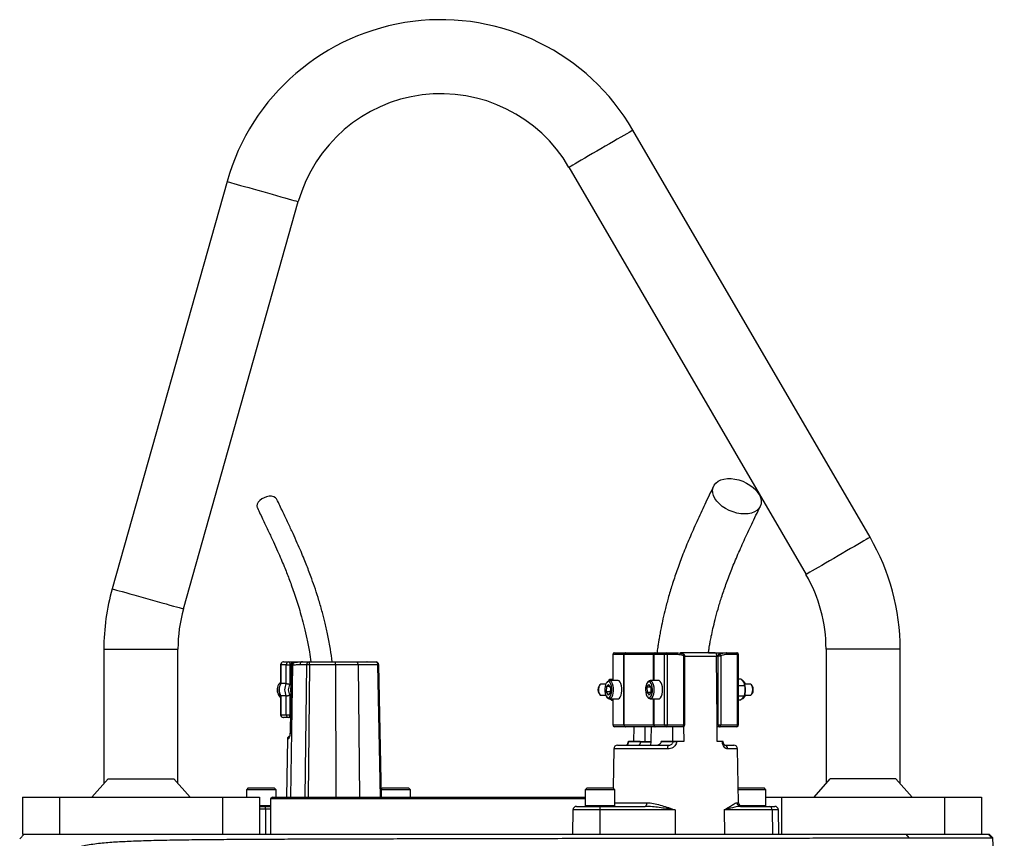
# Model space of a CAD drawing. Header units: millimetres. Extents: x 2625 to 14390, y 2229 to 15574.
# Tile 16 of 16: x 10123 to 12781, y 13362 to 15574. Entities that reach past the tile are written whole.
import ezdxf

# ---------------------------------------------------------------- set-up
doc = ezdxf.new("R2010")
doc.units = ezdxf.units.MM
doc.header["$LTSCALE"] = 5

msp = doc.modelspace()

# ---------------------------------------------------------------- linework, layer by layer
at = {"color": 7, "linetype": 'Continuous', "lineweight": 25}
for p, q in [((12418.4, 14175.3), (11778.4, 15275.3)), ((11605.6, 15174.7), (12245.6, 14074.7)), ((10682.3, 15136.3), (10372.3, 14036.3)), ((10564.8, 13982), (10874.8, 15082)), ((10349.8, 13873.5), (10349.8, 13510.3)), ((10549.8, 13510.3), (10549.8, 13873.5)), ((11723.7, 13858.5), (11723.7, 13788.5)), ((11753.4, 13858.5), (11724.2, 13858.5)), ((11728.7, 13863.5), (11757.9, 13863.5)), ((11753.8, 13858.5), (11753.4, 13858.5)), ((11753.4, 13668.5), (11753.4, 13858.5)), ((11833.5, 13858.5), (11753.8, 13858.5)), ((11753.8, 13858.5), (11753.8, 13668.5)), ((11757.9, 13863.5), (11758.8, 13863.5)), ((11758.8, 13863.5), (11837.2, 13863.5)), ((11834.4, 13858.5), (11833.5, 13858.5)), ((11863.6, 13858.5), (11834.4, 13858.5)), ((11837.2, 13863.5), (11838.9, 13863.5)), ((11838.9, 13863.5), (11868.2, 13863.5)), ((11870.3, 13858.5), (11863.6, 13858.5)), ((11863.6, 13668.5), (11863.6, 13858.5)), ((11868.2, 13863.5), (11895.6, 13863.5)), ((11870.3, 13858.5), (11870.3, 13668.5)), ((11897.7, 13858.5), (11870.3, 13858.5)), ((12000.1, 13863.5), (11909.1, 13863.5)), ((11915.6, 13668.5), (11915.6, 13855)), ((11918.5, 13668.5), (11918.5, 13855)), ((11982.6, 13863.5), (12031.1, 13863.5)), ((12008.6, 13855), (12004.3, 13852.7)), ((12004.3, 13852.7), (12004.3, 13853.7)), ((12008.6, 13668.5), (12008.6, 13855)), ((12008.6, 13855), (12015.3, 13855)), ((12011.2, 13859.6), (12011, 13859.5)), ((12015.3, 13855), (12015.3, 13668.5)), ((12031.1, 13863.5), (12058.5, 13863.5)), ((12060.6, 13858.5), (12033.2, 13858.5)), ((12060.6, 13668.5), (12060.6, 13858.5)), ((12063.5, 13668.5), (12063.5, 13858.5)), ((12299.8, 13873.5), (12299.8, 13510.3)), ((12499.8, 13510.3), (12499.8, 13873.5)), ((10826.9, 13831), (10826.9, 13779.9)), ((10827.6, 13831), (10827.6, 13780.1)), ((10842.4, 13831), (10827.6, 13831)), ((10834.4, 13838.5), (10849.2, 13838.5)), ((10842.4, 13780.1), (10842.4, 13831)), ((10842.4, 13831), (10852.3, 13831)), ((10849.2, 13838.5), (10885.7, 13838.5)), ((10852.3, 13831), (10852.3, 13777.7)), ((10855.5, 13832.4), (10852.6, 13646.2)), ((10859.1, 13829.9), (10855.9, 13829.9)), ((10865.9, 13837.2), (10862.7, 13837.2)), ((10897.4, 13831.2), (10878.9, 13831.2)), ((10885.7, 13838.5), (10904.2, 13838.5)), ((10904.2, 13838.5), (10974.1, 13838.5)), ((10975.3, 13831.2), (10905.4, 13831.2)), ((10974.1, 13838.5), (11031.2, 13838.5)), ((11036.1, 13831.2), (10975.3, 13831.2)), ((11031.2, 13838.5), (11084.6, 13838.5)), ((11089.5, 13831.2), (11036.1, 13831.2)), ((11060.5, 13838.6), (11060.1, 13838.5)), ((11099.7, 13473.5), (11092.1, 13831.2)), ((10842.4, 13780.1), (10827.6, 13780.1)), ((11688.9, 13776.8), (11686.8, 13774.1)), ((11705, 13778.5), (11691.9, 13778.5)), ((11706.8, 13772), (11706.2, 13757.6)), ((11706.8, 13772), (11712.4, 13777.9)), ((11715.8, 13772), (11706.8, 13772)), ((11709.6, 13785.7), (11707.4, 13783)), ((11717.3, 13769.4), (11712.4, 13777.9)), ((11713.3, 13788), (11716, 13791.9)), ((11737.8, 13788.5), (11714.5, 13788.5)), ((11716, 13791.9), (11723.7, 13791.9)), ((11816.2, 13770.3), (11821.4, 13778)), ((11819.4, 13785.7), (11817.3, 13783)), ((11826.8, 13771.2), (11821.4, 13778)), ((11847.7, 13788.5), (11824.4, 13788.5)), ((11826.8, 13771.2), (11827, 13756.8)), ((12070.5, 13792.1), (12063.5, 13792.1)), ((12080.2, 13774.4), (12063.5, 13774.4)), ((12070.5, 13792.1), (12077.4, 13783.3)), ((12079.7, 13783), (12077.6, 13785.7)), ((12079.4, 13778.3), (12079.2, 13779)), ((12095.3, 13778.5), (12079.3, 13778.5)), ((12100.4, 13774.1), (12098.2, 13776.8)), ((10826.9, 13747.2), (10826.9, 13696)), ((10842.4, 13747), (10827.6, 13747)), ((10827.6, 13747), (10827.6, 13696)), ((10842.4, 13696), (10842.4, 13747)), ((10852.3, 13749.4), (10852.3, 13696)), ((11686.8, 13753), (11688.9, 13750.3)), ((11691.9, 13748.5), (11705, 13748.5)), ((11706.2, 13757.6), (11711.1, 13749.2)), ((11716.8, 13757.6), (11706.2, 13757.6)), ((11716.7, 13755.1), (11711.1, 13749.2)), ((11717.3, 13769.4), (11716.7, 13755.1)), ((11816.2, 13770.3), (11816.5, 13755.8)), ((11826.8, 13770.3), (11816.2, 13770.3)), ((11816.5, 13755.8), (11821.9, 13749.1)), ((11826.4, 13755.8), (11816.5, 13755.8)), ((11827, 13756.8), (11821.9, 13749.1)), ((12078.5, 13745.8), (12063.5, 13745.8)), ((12078.8, 13746.8), (12079.4, 13748.8)), ((12079.3, 13748.5), (12095.3, 13748.5)), ((12098.2, 13750.3), (12100.4, 13753)), ((11707.4, 13744.1), (11709.6, 13741.4)), ((11714.5, 13738.5), (11737.8, 13738.5)), ((11720.6, 13735.2), (11714.8, 13738.5)), ((11720.6, 13735.2), (11723.7, 13735.2)), ((11723.7, 13738.5), (11723.7, 13668.5)), ((11817.3, 13744.1), (11819.4, 13741.4)), ((11824.4, 13738.5), (11847.7, 13738.5)), ((12067.2, 13734.9), (12063.5, 13734.9)), ((12067.2, 13734.9), (12074.9, 13740.4)), ((12077.6, 13741.4), (12079.7, 13744.1)), ((10827.6, 13696), (10842.4, 13696)), ((10842.4, 13696), (10852.3, 13696)), ((10849.2, 13688.5), (10834.4, 13688.5)), ((10853.2, 13688.5), (10849.2, 13688.5)), ((11724.2, 13668.5), (11753.4, 13668.5)), ((11753.4, 13668.5), (11753.8, 13668.5)), ((11753.8, 13668.5), (11833.5, 13668.5)), ((11833.5, 13668.5), (11834.4, 13668.5)), ((11834.4, 13668.5), (11863.6, 13668.5)), ((11863.6, 13668.5), (11870.3, 13668.5)), ((11870.3, 13668.5), (11915.6, 13668.5)), ((12006.1, 13623.5), (12005.8, 13668.5)), ((12005.8, 13668.5), (12008.6, 13668.5)), ((12008.6, 13668.5), (12015.3, 13668.5)), ((12015.3, 13668.5), (12060.6, 13668.5)), ((11757.9, 13663.5), (11728.7, 13663.5)), ((11758.8, 13663.5), (11757.9, 13663.5)), ((11837.2, 13663.5), (11758.8, 13663.5)), ((11781.1, 13623.5), (11781.4, 13663.5)), ((11838.9, 13663.5), (11837.2, 13663.5)), ((11868.2, 13663.5), (11838.9, 13663.5)), ((11913.5, 13663.5), (11868.2, 13663.5)), ((11915.2, 13663.9), (11915.5, 13623.5)), ((12013.2, 13663.5), (12005.8, 13663.5)), ((12058.5, 13663.5), (12013.2, 13663.5)), ((10845.6, 13631.2), (10842.8, 13473.5)), ((11736.6, 13613.5), (11873.3, 13613.5)), ((11750.8, 13614.2), (11750.8, 13613.5)), ((11754.9, 13614.2), (11754.9, 13613.5)), ((11764, 13614.2), (11764, 13613.5)), ((11765, 13623.5), (11765, 13623.4)), ((11765.9, 13623.5), (11765.9, 13623.4)), ((11797.9, 13623.5), (11765.9, 13623.5)), ((11765.9, 13623.4), (11797.9, 13623.4)), ((11775.5, 13614.2), (11775.5, 13613.5)), ((11797.9, 13623.5), (11797.9, 13623.4)), ((11797.9, 13623.5), (11811.6, 13623.5)), ((11825.6, 13621.7), (11797.9, 13621.7)), ((11854.8, 13623.4), (11854.8, 13623.5)), ((11886.8, 13623.5), (11854.8, 13623.5)), ((11854.8, 13623.4), (11886.8, 13623.4)), ((11886.8, 13623.4), (11886.8, 13623.5)), ((11896, 13623.5), (11896, 13623.4)), ((11915.5, 13623.5), (11896, 13623.5)), ((12019.7, 13623.5), (12006.1, 13623.5)), ((12019.7, 13623.4), (12019.7, 13623.5)), ((12021.2, 13623.5), (12019.7, 13623.5)), ((12022.2, 13623.4), (12022.2, 13623.5)), ((12025.9, 13613.5), (12050.6, 13613.5)), ((12030.6, 13613.5), (12030.6, 13614.2)), ((11726.6, 13603.7), (11724.7, 13498.5)), ((12063.2, 13458.4), (12060.6, 13603.7)), ((10361.1, 13523), (10317.2, 13473.5)), ((10361.1, 13523), (10538.5, 13523)), ((10582.4, 13473.5), (10538.5, 13523)), ((12267.2, 13473.5), (12311.1, 13523)), ((12488.5, 13523), (12311.1, 13523)), ((12488.5, 13523), (12532.4, 13473.5)), ((10739.8, 13498.5), (10734.8, 13493.5)), ((10734.8, 13493.5), (10734.8, 13473.5)), ((10814.8, 13493.5), (10734.8, 13493.5)), ((10739.8, 13498.5), (10809.8, 13498.5)), ((10814.8, 13493.5), (10809.8, 13498.5)), ((10814.8, 13473.5), (10814.8, 13493.5)), ((11102.4, 13498.5), (11099.3, 13495.4)), ((11177.4, 13493.5), (11099.3, 13493.5)), ((11102.4, 13498.5), (11172.4, 13498.5)), ((11177.4, 13493.5), (11172.4, 13498.5)), ((11177.4, 13473.5), (11177.4, 13493.5)), ((11654.7, 13498.5), (11649.7, 13493.5)), ((11649.7, 13493.5), (11649.7, 13450.5)), ((11653.4, 13493.5), (11649.7, 13493.5)), ((11729.7, 13493.5), (11653.4, 13493.5)), ((11654.7, 13498.5), (11657.9, 13498.5)), ((11657.9, 13498.5), (11724.7, 13498.5)), ((11729.7, 13493.5), (11724.7, 13498.5)), ((11729.7, 13450.5), (11729.7, 13493.5)), ((12062.5, 13498.5), (12062.5, 13498.5)), ((12062.5, 13498.5), (12065.8, 13498.5)), ((12137.5, 13493.5), (12062.5, 13493.5)), ((12065.8, 13498.5), (12132.5, 13498.5)), ((12137.5, 13493.5), (12132.5, 13498.5)), ((12137.5, 13450.5), (12137.5, 13493.5)), ((10129.8, 13473.5), (10129.8, 13373.5)), ((10129.8, 13473.5), (10229.8, 13473.5)), ((10229.8, 13473.5), (10229.8, 13373.5)), ((10229.8, 13473.5), (10669.8, 13473.5)), ((10669.8, 13473.5), (10669.8, 13373.5)), ((10669.8, 13473.5), (10769.8, 13473.5)), ((10769.8, 13473.5), (10769.8, 13373.5)), ((10804.8, 13473.5), (10799.8, 13468.5)), ((10799.8, 13468.5), (10799.8, 13373.5)), ((11649.7, 13468.5), (10799.8, 13468.5)), ((10804.8, 13473.5), (11649.7, 13473.5)), ((12137.5, 13473.5), (12179.8, 13473.5)), ((12179.8, 13473.5), (12179.8, 13373.5)), ((12179.8, 13473.5), (12619.8, 13473.5)), ((12619.8, 13473.5), (12619.8, 13373.5)), ((12619.8, 13473.5), (12719.8, 13473.5)), ((12719.8, 13473.5), (12719.8, 13373.5)), ((10769.8, 13448.5), (10785.2, 13448.5)), ((10785.2, 13448.5), (10799.8, 13448.5)), ((10786.4, 13441.2), (10786.6, 13373.5)), ((11616.2, 13438.7), (11615, 13373.5)), ((11626.2, 13448.5), (11689.3, 13448.5)), ((11892.5, 13438.7), (11689.2, 13438.7)), ((11689.2, 13438.7), (11689.2, 13373.5)), ((11689.3, 13448.5), (11810.9, 13448.5)), ((11892.5, 13438.7), (11892.5, 13373.5)), ((12024.5, 13438.7), (12025.3, 13373.5)), ((12154.1, 13438.7), (12024.5, 13438.7)), ((12068.9, 13448.5), (12146.4, 13448.5)), ((12146.4, 13448.5), (12161, 13448.5)), ((12154.1, 13438.7), (12155, 13373.5)), ((12172.2, 13373.5), (12171, 13438.7)), ((10122.5, 13361.2), (10134.9, 13373.5)), ((10129.8, 13373.5), (10144.5, 13373.5)), ((10144.5, 13373.5), (12516.1, 13373.5)), ((12524.4, 13363.3), (12516.1, 13373.5)), ((12516.1, 13373.5), (12737.1, 13373.5)), ((12747.3, 13363.4), (12737.1, 13373.5)), ((12737.1, 13373.5), (12739.8, 13373.5)), ((12750.3, 13363.1), (12739.8, 13373.5)), ((12747.3, 13363.4), (12750.3, 13363.1)), ((12781, 12673.5), (12750.3, 13363.1))]:
    msp.add_line(p, q, dxfattribs=at)
at = {"color": 8, "linetype": 'Continuous', "lineweight": 25}
for p, q in [((10349.8, 13873.5), (10449.8, 13873.5)), ((10449.8, 13873.5), (10549.8, 13873.5)), ((11724.2, 13858.5), (11723.7, 13858.5)), ((11724.2, 13858.5), (11724.2, 13788.5)), ((11833.5, 13788.5), (11833.5, 13858.5)), ((11834.4, 13858.5), (11834.4, 13788.5)), ((11915.6, 13855), (11918.5, 13855)), ((12004.3, 13853.7), (11918.5, 13853.7)), ((12063.5, 13858.5), (12060.6, 13858.5)), ((12399.8, 13873.5), (12299.8, 13873.5)), ((12499.8, 13873.5), (12399.8, 13873.5)), ((10826.9, 13831), (10827.6, 13831)), ((10855.5, 13831), (10852.3, 13831)), ((10859.1, 13829.9), (10853.4, 13473.5)), ((10893.7, 13473.5), (10897.4, 13831.2)), ((10905.4, 13831.2), (10901.7, 13473.5)), ((10975.3, 13831.2), (10976.2, 13473.5)), ((11036.1, 13831.2), (11040.2, 13473.5)), ((11097.1, 13473.5), (11089.5, 13831.2)), ((11724.2, 13738.5), (11724.2, 13668.5)), ((11833.5, 13668.5), (11833.5, 13738.5)), ((11834.4, 13738.5), (11834.4, 13668.5)), ((10826.9, 13696), (10827.6, 13696)), ((10852.3, 13696), (10853.3, 13696)), ((11723.7, 13668.5), (11724.2, 13668.5)), ((11915.6, 13668.5), (11918.5, 13668.5)), ((12060.6, 13668.5), (12063.5, 13668.5)), ((10848.2, 13631.2), (10845.6, 13631.2)), ((11797.9, 13623.4), (11826.2, 13623.4)), ((11872, 13603.7), (11726.6, 13603.7)), ((12060.6, 13603.7), (12034.3, 13603.7)), ((11729.7, 13458.4), (11815.5, 13458.4)), ((12059.1, 13458.4), (12063.2, 13458.4)), ((10769.8, 13450.5), (10799.8, 13450.5)), ((10786.4, 13441.2), (10769.8, 13441.2)), ((10799.8, 13441.2), (10786.4, 13441.2)), ((11689.2, 13438.7), (11616.2, 13438.7)), ((11649.7, 13450.5), (11653.4, 13450.5)), ((11653.4, 13450.5), (11729.7, 13450.5)), ((12067.2, 13450.5), (12137.5, 13450.5)), ((12171, 13438.7), (12154.1, 13438.7))]:
    msp.add_line(p, q, dxfattribs=at)
at = {"color": 8, "linetype": 'Continuous', "lineweight": 25, "flags": 128}
for points in [[(11778.4, 15275.3), (11778, 15275), (11776.1, 15273.9), (11772.7, 15271.9), (11767.8, 15269.1), (11761.6, 15265.5), (11754.1, 15261.1), (11745.6, 15256.1), (11736.1, 15250.6), (11725.8, 15244.6), (11714.8, 15238.3), (11703.5, 15231.7), (11692, 15225)], [(11692, 15225), (11680.5, 15218.3), (11669.2, 15211.7), (11658.3, 15205.4), (11648, 15199.4), (11638.4, 15193.8), (11629.9, 15188.8), (11622.4, 15184.5), (11616.2, 15180.9), (11611.4, 15178.1), (11607.9, 15176.1), (11606, 15174.9), (11605.6, 15174.7)], [(10682.3, 15136.3), (10682.8, 15136.2), (10685, 15135.5), (10688.8, 15134.5), (10694.2, 15132.9), (10701.1, 15131), (10709.4, 15128.7), (10718.9, 15126), (10729.5, 15123), (10741, 15119.8), (10753.2, 15116.3), (10765.8, 15112.8), (10778.6, 15109.2)], [(10778.6, 15109.2), (10791.4, 15105.5), (10804, 15102), (10816.2, 15098.6), (10827.6, 15095.3), (10838.2, 15092.4), (10847.8, 15089.7), (10856.1, 15087.3), (10863, 15085.4), (10868.4, 15083.8), (10872.2, 15082.8), (10874.4, 15082.2), (10874.8, 15082)], [(12418.4, 14175.3), (12418, 14175), (12416.1, 14173.9), (12412.7, 14171.9), (12407.8, 14169.1), (12401.6, 14165.5), (12394.1, 14161.1), (12385.6, 14156.1), (12376.1, 14150.6), (12365.8, 14144.6), (12354.8, 14138.3), (12343.5, 14131.7), (12332, 14125)], [(12332, 14125), (12320.5, 14118.3), (12309.2, 14111.7), (12298.3, 14105.3), (12288, 14099.4), (12278.4, 14093.8), (12269.9, 14088.8), (12262.4, 14084.5), (12256.2, 14080.9), (12251.4, 14078.1), (12247.9, 14076.1), (12246, 14074.9), (12245.6, 14074.7)], [(10372.3, 14036.3), (10372.8, 14036.2), (10375, 14035.5), (10378.8, 14034.5), (10384.2, 14032.9), (10391.1, 14031), (10399.4, 14028.7), (10408.9, 14026), (10419.5, 14023), (10431, 14019.8), (10443.2, 14016.3), (10455.8, 14012.8), (10468.6, 14009.2)], [(10468.6, 14009.2), (10481.4, 14005.5), (10494, 14002), (10506.2, 13998.6), (10517.6, 13995.3), (10528.2, 13992.4), (10537.8, 13989.7), (10546.1, 13987.3), (10553, 13985.4), (10558.4, 13983.8), (10562.2, 13982.8), (10564.4, 13982.2), (10564.8, 13982)], [(11915.6, 13855), (11915.9, 13856.1), (11916.1, 13857), (11916.1, 13857.9), (11916, 13858.6), (11915.8, 13859.2), (11915.5, 13859.6), (11915.4, 13859.7)], [(10852.6, 13646.2), (10852.7, 13646.2), (10853, 13646.2)], [(12022.2, 13623.4), (12022.2, 13623.4), (12022.1, 13623.4), (12021.8, 13623.4), (12021.3, 13623.4), (12020.6, 13623.4), (12019.7, 13623.4)]]:
    msp.add_lwpolyline(points, dxfattribs=at)
at = {"color": 7, "linetype": 'Continuous', "lineweight": 25, "flags": 128}
for points in [[(12079.9, 14238.3), (12069.7, 14238.9), (12059.1, 14240.7), (12048.6, 14243.7), (12038.3, 14247.8), (12028.6, 14253), (12019.6, 14258.9), (12011.7, 14265.6), (12005, 14272.8), (11999.7, 14280.3), (11996, 14288), (11993.8, 14295.7), (11993.4, 14303.1), (11994.7, 14310), (11997.6, 14316.4), (12002.1, 14321.9), (12008.1, 14326.5), (12015.4, 14330.1), (12023.9, 14332.6), (12033.3, 14333.8), (12043.3, 14333.8), (12053.7, 14332.6), (12064.3, 14330.1), (12074.7, 14326.5), (12084.8, 14321.9), (12094.1, 14316.4), (12102.6, 14310), (12109.9, 14303.1), (12115.9, 14295.7), (12120.5, 14288), (12123.4, 14280.3), (12124.7, 14272.8), (12124.3, 14265.6), (12122.2, 14258.9), (12118.5, 14253), (12113.2, 14247.8), (12106.5, 14243.7), (12098.6, 14240.7), (12089.6, 14238.9), (12079.9, 14238.3)], [(10816.9, 14277.6), (10816.3, 14278.9), (10813, 14282.3), (10808.3, 14284.7), (10802.5, 14286), (10796, 14286), (10789.1, 14284.7), (10782.4, 14282.3), (10776.1, 14278.9), (10770.8, 14274.6), (10766.7, 14269.9), (10764.1, 14264.8), (10763.1, 14259.9), (10763.9, 14255.4), (10764.3, 14254.6)], [(11868.2, 13863.5), (11868.6, 13863.4), (11869, 13863.2), (11869.3, 13862.7), (11869.7, 13862.1), (11869.9, 13861.3), (11870.1, 13860.4), (11870.2, 13859.5), (11870.3, 13858.5)], [(11895.6, 13863.5), (11896, 13863.4), (11896.4, 13863.2), (11896.7, 13862.7), (11897.1, 13862.1), (11897.3, 13861.3), (11897.5, 13860.4), (11897.6, 13859.5), (11897.7, 13858.5)], [(11915.4, 13859.7), (11915.1, 13859.7), (11914.6, 13859.6)], [(12005.8, 13668.5), (12005.7, 13681.6), (12004.3, 13852.7)], [(12011.2, 13859.6), (12011.7, 13859.7), (12012.2, 13859.6), (12012.7, 13859.2), (12013.3, 13858.6), (12013.9, 13857.9), (12014.4, 13857), (12014.9, 13856.1), (12015.3, 13855)], [(12033.2, 13858.5), (12033.1, 13859.5), (12033, 13860.4), (12032.8, 13861.3), (12032.6, 13862.1), (12032.2, 13862.7), (12031.9, 13863.2), (12031.5, 13863.4), (12031.1, 13863.5)], [(12060.6, 13858.5), (12060.6, 13859.5), (12060.4, 13860.4), (12060.2, 13861.3), (12060, 13862.1), (12059.7, 13862.7), (12059.3, 13863.2), (12058.9, 13863.4), (12058.5, 13863.5)], [(10849.2, 13838.5), (10849.8, 13838.4), (10850.4, 13838), (10850.9, 13837.3), (10851.4, 13836.3), (10851.8, 13835.2), (10852.1, 13833.9), (10852.3, 13832.5), (10852.3, 13831)], [(10855.9, 13829.9), (10855.7, 13814.9), (10854.8, 13754.9), (10853, 13646.2)], [(11036.1, 13831.2), (11036, 13832.6), (11035.7, 13834), (11035.2, 13835.3), (11034.6, 13836.4), (11033.9, 13837.3), (11033, 13838), (11032.1, 13838.4), (11031.2, 13838.5)], [(11089.5, 13831.2), (11089.4, 13832.6), (11089.1, 13834), (11088.6, 13835.3), (11088, 13836.4), (11087.3, 13837.3), (11086.4, 13838), (11085.5, 13838.4), (11084.6, 13838.5)], [(11691.9, 13778.5), (11691.4, 13778.5), (11689.3, 13777.2), (11687.5, 13774.3), (11686.2, 13770.1), (11685.6, 13765.1), (11685.7, 13759.9), (11686.6, 13755.1), (11688.2, 13751.4), (11690.2, 13749.1), (11691.9, 13748.5)], [(11721, 13761.3), (11720.9, 13767.5), (11720.1, 13773.5), (11718.5, 13778.6), (11716.5, 13782.5), (11714, 13784.9), (11711.4, 13785.5), (11708.8, 13784.4), (11706.4, 13781.5), (11704.5, 13777.3), (11703.2, 13771.9), (11702.5, 13765.8), (11702.6, 13759.5), (11703.5, 13753.6), (11705, 13748.5), (11707.1, 13744.6), (11709.5, 13742.2), (11712.1, 13741.6), (11714.7, 13742.7), (11717.1, 13745.5), (11719, 13749.8), (11720.4, 13755.2), (11721, 13761.3)], [(11709.6, 13785.7), (11712, 13787.8), (11714.8, 13788.5), (11717.7, 13787.4), (11720.3, 13784.4), (11722.4, 13780), (11724, 13774.3), (11724.9, 13767.8), (11725, 13761)], [(11748.3, 13761), (11748.2, 13767.8), (11747.4, 13774.3), (11745.8, 13780), (11743.6, 13784.4), (11741, 13787.4), (11738.2, 13788.5), (11737.8, 13788.5)], [(11830.9, 13764.4), (11830.5, 13770.6), (11829.3, 13776.2), (11827.5, 13780.7), (11825.2, 13783.9), (11822.6, 13785.4), (11820, 13785.2), (11817.5, 13783.2), (11815.3, 13779.6), (11813.6, 13774.7), (11812.6, 13768.9), (11812.4, 13762.7), (11812.8, 13756.5), (11814, 13750.9), (11815.8, 13746.4), (11818.1, 13743.2), (11820.7, 13741.7), (11823.3, 13741.9), (11825.8, 13743.9), (11828, 13747.5), (11829.7, 13752.4), (11830.7, 13758.2), (11830.9, 13764.4)], [(11819.4, 13785.7), (11820.4, 13786.7), (11823.2, 13788.4), (11826.1, 13788.2), (11828.9, 13786.2), (11831.3, 13782.5), (11833.2, 13777.4), (11834.4, 13771.2), (11834.9, 13764.5)], [(11858.3, 13764.5), (11857.8, 13771.2), (11856.5, 13777.4), (11854.6, 13782.5), (11852.2, 13786.2), (11849.4, 13788.2), (11847.7, 13788.5)], [(12101.6, 13764.1), (12101.2, 13769.2), (12100, 13773.6), (12098.2, 13776.8), (12096.1, 13778.4), (12095.3, 13778.5)], [(11725, 13761), (11724.3, 13754.4), (11722.9, 13748.4), (11720.9, 13743.6), (11718.4, 13740.3), (11715.6, 13738.7), (11712.7, 13738.9), (11710, 13741), (11709.6, 13741.4)], [(11737.8, 13738.5), (11738.9, 13738.7), (11741.7, 13740.3), (11744.2, 13743.6), (11746.2, 13748.4), (11747.7, 13754.4), (11748.3, 13761)], [(11834.9, 13764.5), (11834.6, 13757.7), (11833.6, 13751.4), (11831.9, 13746), (11829.6, 13741.8), (11826.9, 13739.3), (11824.1, 13738.5), (11821.2, 13739.7), (11819.4, 13741.4)], [(11847.7, 13738.5), (11850.3, 13739.3), (11852.9, 13741.8), (11855.2, 13746), (11856.9, 13751.4), (11858, 13757.7), (11858.3, 13764.5)], [(12095.3, 13748.5), (12096.6, 13748.9), (12098.7, 13750.9), (12100.3, 13754.4), (12101.3, 13759), (12101.6, 13764.1)], [(12077.6, 13741.4), (12075.3, 13739.3), (12072.7, 13738.5)], [(10849.2, 13688.5), (10849.8, 13688.7), (10850.4, 13689.1), (10850.9, 13689.8), (10851.4, 13690.7), (10851.8, 13691.9), (10852.1, 13693.2), (10852.3, 13694.6), (10852.3, 13696)], [(11870.3, 13668.5), (11870.2, 13667.6), (11870.1, 13666.6), (11869.9, 13665.8), (11869.7, 13665), (11869.3, 13664.4), (11869, 13663.9), (11868.6, 13663.6), (11868.2, 13663.5)], [(11913.5, 13663.5), (11913.9, 13663.6), (11914.3, 13663.9), (11914.6, 13664.4), (11915, 13665), (11915.2, 13665.8), (11915.4, 13666.6), (11915.5, 13667.6), (11915.6, 13668.5)], [(12013.2, 13663.5), (12013.6, 13663.6), (12014, 13663.9), (12014.3, 13664.4), (12014.7, 13665), (12014.9, 13665.8), (12015.1, 13666.6), (12015.2, 13667.6), (12015.3, 13668.5)], [(12058.5, 13663.5), (12058.9, 13663.6), (12059.3, 13663.9), (12059.7, 13664.4), (12060, 13665), (12060.2, 13665.8), (12060.4, 13666.6), (12060.6, 13667.6), (12060.6, 13668.5)], [(11811.6, 13623.5), (11811.4, 13647.4), (11811.2, 13663.5)], [(11885.3, 13663.5), (11885.2, 13647.4), (11885, 13623.5)], [(11815.5, 13458.4), (11815.4, 13456.4), (11815.1, 13454.6), (11814.7, 13452.9), (11814.1, 13451.4), (11813.4, 13450.2), (11812.6, 13449.3), (11811.8, 13448.7), (11810.9, 13448.5)]]:
    msp.add_lwpolyline(points, dxfattribs=at)
at = {"color": 7, "linetype": 'Continuous', "lineweight": 25}
for centre, radius, start, end in [((11259.8, 14973.5), 600, 30.1916, 164.2612), ((11259.8, 14973.5), 400, 30.1916, 164.2612), ((11899.8, 13873.5), 600, 0, 30.1916), ((11899.8, 13873.5), 400, 0, 30.1916), ((10949.8, 13873.5), 600, 164.2612, 180), ((10949.8, 13873.5), 400, 164.2612, 180), ((11728.7, 13858.5), 5, 90, 180), ((11728.9, 13858.8), 4.78, 92.9572, 182.673), ((11758.2, 13858.8), 4.78, 92.9572, 182.6732), ((11758.8, 13858.6), 4.98, 90.2325, 180.2239), ((11838, 13859.1), 4.49, 100.0877, 187.3779), ((11839.2, 13858.8), 4.78, 92.9572, 182.6728), ((11868.4, 13858.8), 4.78, 92.9572, 182.6732), ((11913.5, 13855), 5, 0, 67.9451), ((12013.2, 13855), 5, 112.0549, 115.6655), ((12058.5, 13858.5), 5, 0, 90), ((10834.4, 13831), 7.5, 90, 180), ((10834.7, 13831.4), 7.18, 92.955, 182.6728), ((10849.5, 13831.4), 7.18, 92.955, 182.6728), ((10886.1, 13831.4), 7.16, 92.8916, 181.743), ((10904.6, 13831.4), 7.16, 92.8918, 181.7428), ((10901.4, 13601.5), 229.7, 89.0052, 90.9948), ((10892.8, 13832.9), 12.7, 351.9585, 26.2052), ((10962.7, 13832.9), 12.7, 351.9575, 26.2056), ((11084.6, 13831), 7.5, 1.2249, 90), ((10844, 13763.5), 26.5, 130.2039, 201.1225), ((10855.6, 13763.5), 32.5, 149.3569, 210.6431), ((10870.3, 13763.5), 32.5, 149.3569, 210.6431), ((10872, 13763.5), 24.3, 144.3499, 215.6501), ((11703.8, 13763.5), 20, 148.2236, 211.7764), ((12072, 13781.7), 6.91, 35.269, 84.0392), ((12072.9, 13776.5), 9.49, 12.3726, 71.465), ((12028.9, 13763.7), 52.6, 356.1049, 16.071), ((12086, 13764.8), 17.1, 357.1793, 32.6664), ((10842.2, 13762.3), 24.5, 200.0379, 231.0924), ((10876.8, 13763.5), 23.4, 166.1828, 193.215), ((12072.4, 13751), 10.1, 290.3688, 345.6383), ((12033.1, 13762.5), 48.3, 343.4804, 357.1718), ((12084.9, 13762.6), 18.3, 328.2343, 4.3734), ((10834.4, 13696), 7.5, 180, 270), ((10834.7, 13695.7), 7.18, 177.3272, 267.045), ((10849.5, 13695.7), 7.18, 177.3272, 267.045), ((11728.7, 13668.5), 5, 180, 270), ((11728.9, 13668.3), 4.78, 177.327, 267.0428), ((11758.2, 13668.3), 4.78, 177.3268, 267.0428), ((11758.8, 13668.5), 4.98, 179.7761, 269.7675), ((11838, 13668), 4.49, 172.6221, 259.9123), ((11839.2, 13668.3), 4.78, 177.3272, 267.0428), ((11868.4, 13668.3), 4.78, 177.3268, 267.0428), ((11913.5, 13668.5), 5, 270, 0), ((12013.4, 13668.3), 4.78, 177.3272, 267.0428), ((12058.5, 13668.5), 5, 270, 0), ((10853.1, 13631), 7.5, 103.3667, 179), ((11736.6, 13603.5), 10, 90, 179), ((11891.9, 13606.1), 20, 158.1856, 186.8407), ((11891.4, 13316.4), 307, 89.1411, 90.8589), ((12025.1, 13604.3), 9.28, 356.4171, 84.809), ((12050.6, 13603.5), 10, 1, 90), ((12069, 13458.4), 9.88, 180.2956, 269.3121), ((12073.2, 13458.5), 10, 181, 270), ((10773.9, 13442.9), 12.7, 351.9572, 26.208), ((11626.2, 13438.5), 10, 90, 179), ((11651.7, 13450.5), 2, 180, 270), ((12067.7, 13441.1), 378.5, 178.8804, 180.3678), ((11727.7, 13450.5), 2, 270, 360), ((12135.5, 13450.5), 2, 270, 360), ((12145.1, 13439.6), 9.03, 354.381, 81.7943), ((12161, 13438.5), 10, 1, 90)]:
    msp.add_arc(centre, radius, start, end, dxfattribs=at)
at = {"color": 8, "linetype": 'Continuous', "lineweight": 25}
for centre, radius, start, end in [((12013.1, 13855.6), 4.46, 117.4793, 187.1228), ((10866.3, 13830), 7.21, 93.253, 181.3754), ((11091.7, 13749.4), 81.8, 89.7566, 91.5658), ((10855.7, 13631.1), 7.57, 131.2152, 179.1775), ((11766.4, 13651.9), 28.5, 267.1618, 269.043)]:
    msp.add_arc(centre, radius, start, end, dxfattribs=at)
at = {"color": 7, "linetype": 'Continuous', "lineweight": 25}
for points, knots in [([(11996.1, 14313.6), (11988.2, 14297.1), (11972.8, 14265.2), (11951, 14218.4), (11931.3, 14173.7), (11913.8, 14131.1), (11898.6, 14090.6), (11885.7, 14052.4), (11875, 14016.9), (11866.5, 13984.8), (11859.7, 13956.6), (11854.9, 13933.9), (11851.6, 13916.5), (11849.4, 13904), (11847.5, 13892.9), (11845.6, 13880.6), (11844.2, 13870.6), (11843.4, 13864.4), (11843.3, 13863.5)], [0, 0, 0, 0, 0.1275765, 0.2462288, 0.3562447, 0.4576578, 0.5502479, 0.6339024, 0.7085468, 0.7738269, 0.8294048, 0.875163, 0.9046903, 0.927937, 0.945193, 0.9661218, 0.9955001, 1, 1, 1, 1]), ([(10966.6, 13838.6), (10965.1, 13850), (10961.7, 13874.4), (10955, 13909.3), (10947.6, 13942.4), (10939.5, 13974), (10930.7, 14004.6), (10921, 14034.9), (10912.2, 14060.2), (10904.4, 14081.2), (10897.6, 14098.8), (10890.2, 14117.2), (10881.7, 14137.7), (10871.6, 14160.7), (10860.1, 14186.4), (10847.1, 14214.5), (10832.5, 14245.2), (10822.3, 14266.5), (10816.9, 14277.6)], [0, 0, 0, 0, 0.063376, 0.135314, 0.200813, 0.259779, 0.329188, 0.395114, 0.458934, 0.50068, 0.541524, 0.583839, 0.634009, 0.692332, 0.757504, 0.830492, 0.911313, 1, 1, 1, 1]), ([(10764.3, 14254.6), (10769.6, 14243.6), (10779.8, 14222.5), (10794.2, 14192.1), (10807, 14164.4), (10818.3, 14139.3), (10828, 14117), (10836.2, 14097.6), (10843.2, 14080.2), (10849.6, 14063.6), (10856.2, 14046), (10863, 14026.8), (10870, 14005.8), (10877, 13983.6), (10883.9, 13959.3), (10891, 13931.9), (10898.1, 13900.5), (10904.3, 13869.1), (10907.3, 13847.6), (10908.6, 13838.5)], [0, 0, 0, 0, 0.091964, 0.175683, 0.25113, 0.318316, 0.37727, 0.427179, 0.469406, 0.509883, 0.551218, 0.599233, 0.648373, 0.698666, 0.751277, 0.810157, 0.875585, 0.947552, 1, 1, 1, 1]), ([(11982.1, 13863.5), (11982.6, 13867.1), (11983.6, 13873.6), (11985.3, 13883.7), (11987.3, 13894.8), (11990.3, 13910.2), (11994.6, 13930.1), (12000.6, 13954.8), (12008.3, 13983.1), (12017.9, 14014.7), (12029.7, 14049.1), (12043.7, 14086.2), (12060.1, 14125.7), (12078.8, 14167.7), (12099.7, 14212.3), (12114.4, 14242.7), (12122, 14258.6)], [0, 0, 0, 0, 0.021947, 0.039292, 0.061997, 0.091491, 0.135883, 0.190174, 0.254489, 0.328961, 0.413776, 0.509231, 0.615563, 0.73284, 0.861054, 1, 1, 1, 1]), ([(11895.6, 13863.5), (11898.6, 13863.4), (11905.1, 13863.1), (11911.3, 13860.9), (11914.6, 13859.6)], [0, 0, 0, 0, 0.458117, 1, 1, 1, 1]), ([(11915.6, 13855), (11915.3, 13855.1), (11909.6, 13857.4), (11903.5, 13858), (11897.7, 13858.5)], [0, 0, 0, 0, 0.044, 1, 1, 1, 1]), ([(11909.1, 13863.5), (11908.6, 13863.5), (11907.5, 13863.5), (11906.5, 13862.7), (11905.9, 13862.3)], [0, 0, 0, 0, 0.479095, 1, 1, 1, 1]), ([(11912.5, 13860.3), (11912.5, 13860.3), (11912.2, 13861.3), (11911.3, 13862.5), (11910.1, 13863.5), (11909.4, 13863.5), (11909.1, 13863.5)], [0, 0, 0, 0, 0.026269, 0.405932, 0.804354, 1, 1, 1, 1]), ([(11999.8, 13863.5), (12000.1, 13863.5), (12000.9, 13863.4), (12002.3, 13862.2), (12003.4, 13859.8), (12004.2, 13856.8), (12004.3, 13854.7), (12004.3, 13853.7)], [0, 0, 0, 0, 0.1410673, 0.3741335, 0.6010908, 0.8168551, 1, 1, 1, 1]), ([(12004.2, 13855.6), (12006, 13856.7), (12008.3, 13858.2), (12010.7, 13859.4), (12011.2, 13859.6)], [0, 0, 0, 0, 0.783229, 1, 1, 1, 1]), ([(12011.2, 13859.6), (12011.5, 13859.8), (12014.8, 13861.1), (12021.3, 13863), (12027.8, 13863.4), (12031.1, 13863.5)], [0, 0, 0, 0, 0.043859, 0.514835, 1, 1, 1, 1]), ([(12033.2, 13858.5), (12030.2, 13858.4), (12024.1, 13858.1), (12018.2, 13856.1), (12015.3, 13855)], [0, 0, 0, 0, 0.492258, 1, 1, 1, 1]), ([(10856.4, 13835.2), (10856.1, 13834.8), (10855.4, 13833.6), (10855.4, 13831.7), (10855.8, 13830.3), (10855.9, 13829.9), (10855.9, 13829.9)], [0, 0, 0, 0, 0.266494, 0.785894, 0.995141, 1, 1, 1, 1]), ([(10863.5, 13837.1), (10863, 13837.2), (10861.5, 13837.3), (10859, 13836.9), (10857.3, 13835.8), (10856.4, 13835.2)], [0, 0, 0, 0, 0.193184, 0.595363, 1, 1, 1, 1]), ([(10878.9, 13831.2), (10875.6, 13830.9), (10869, 13830.4), (10862.4, 13830), (10859.1, 13829.9)], [0, 0, 0, 0, 0.500035, 1, 1, 1, 1]), ([(10885.4, 13838.5), (10884.9, 13838.5), (10881.9, 13838.6), (10876.1, 13837.9), (10870.2, 13837.2), (10866.7, 13837.3), (10865.9, 13837.3)], [0, 0, 0, 0, 0.06994, 0.391707, 0.861946, 1, 1, 1, 1]), ([(10826.9, 13779.9), (10826.7, 13779.6), (10825.3, 13777.4), (10823.5, 13772.7), (10822.2, 13765.9), (10822.4, 13759), (10824, 13752.5), (10826, 13748.8), (10826.9, 13747.1)], [0, 0, 0, 0, 0.0354, 0.232951, 0.431526, 0.63111, 0.831398, 1, 1, 1, 1]), ([(10826.9, 13779.9), (10826.9, 13780), (10826.9, 13780.1), (10827.2, 13780.1), (10827.6, 13780.1)], [0, 0, 0, 0, 0.125218, 1, 1, 1, 1]), ([(10842.4, 13780.1), (10842.8, 13780.1), (10843.6, 13780), (10845.6, 13779.7), (10848, 13779.1), (10850.3, 13778.4), (10851.7, 13777.9), (10852.3, 13777.7), (10852.3, 13777.7)], [0, 0, 0, 0, 0.20226, 0.404409, 0.60996, 0.823838, 0.995948, 1, 1, 1, 1]), ([(12077.4, 13783.3), (12077.5, 13783.1), (12079.1, 13780.1), (12079.6, 13777.2), (12080.2, 13774.4)], [0, 0, 0, 0, 0.070202, 1, 1, 1, 1]), ([(12080.2, 13774.4), (12080.8, 13770.9), (12081.6, 13766.2), (12081.4, 13761.3), (12081.3, 13760.1)], [0, 0, 0, 0, 0.755653, 1, 1, 1, 1]), ([(10826.9, 13747.1), (10826.9, 13747.1), (10826.9, 13747), (10827.2, 13747), (10827.6, 13747)], [0, 0, 0, 0, 0.1263801, 1, 1, 1, 1]), ([(10842.4, 13747), (10842.8, 13747), (10843.6, 13747), (10845.6, 13747.4), (10848, 13748), (10850.3, 13748.6), (10851.7, 13749.2), (10852.3, 13749.4), (10852.3, 13749.4)], [0, 0, 0, 0, 0.20226, 0.404409, 0.60996, 0.823838, 0.995948, 1, 1, 1, 1]), ([(12074.9, 13740.4), (12075, 13740.5), (12076.9, 13742.4), (12077.7, 13744.2), (12078.5, 13745.8)], [0, 0, 0, 0, 0.070196, 1, 1, 1, 1]), ([(12081.3, 13760.1), (12080.9, 13756.4), (12080.3, 13751.6), (12078.8, 13746.9), (12078.5, 13745.8)], [0, 0, 0, 0, 0.773119, 1, 1, 1, 1]), ([(10848.2, 13631.2), (10848.4, 13631.2), (10849.1, 13631.4), (10850.4, 13633.2), (10851.7, 13636.6), (10852.8, 13641.1), (10853, 13644.5), (10853, 13646.2)], [0, 0, 0, 0, 0.156436, 0.373178, 0.586062, 0.794618, 1, 1, 1, 1]), ([(10852.6, 13646.2), (10852.6, 13646.1), (10852.6, 13644.9), (10852.3, 13642.3), (10851.7, 13639.1), (10851.1, 13637.2), (10850.7, 13636.4), (10850.7, 13636.4), (10850.7, 13636.4)], [0, 0, 0, 0, 0.000669, 0.269112, 0.541195, 0.764673, 0.932214, 1, 1, 1, 1]), ([(11827.8, 13663.5), (11827.5, 13658.8), (11826.8, 13642.2), (11826.3, 13625.5), (11825.9, 13613.5)], [0, 0, 0, 0, 0.28188, 1, 1, 1, 1]), ([(11764.9, 13623.4), (11765, 13623.1), (11765, 13621.7), (11764.5, 13619.2), (11763.4, 13616.4), (11762.1, 13614.4), (11761, 13613.5), (11761, 13613.5), (11761, 13613.5)], [0, 0, 0, 0, 0.048399, 0.219925, 0.396507, 0.590608, 0.807438, 1, 1, 1, 1]), ([(11765.9, 13623.4), (11765.9, 13623), (11765.9, 13621.7), (11765.6, 13620.3), (11765.2, 13618.4), (11764.7, 13617.3), (11763.8, 13615.4), (11762.6, 13613.9), (11761.7, 13613.6), (11761.3, 13613.5)], [0, 0, 0, 0, 0.049508, 0.202323, 0.223831, 0.401938, 0.436554, 0.706726, 1, 1, 1, 1]), ([(11765.1, 13623.5), (11765.1, 13623.5), (11765.2, 13623.5), (11765.8, 13623.5), (11765.9, 13623.5)], [0, 0, 0, 0, 0.686005, 1, 1, 1, 1]), ([(11797.9, 13621.7), (11797.9, 13621.4), (11797.8, 13620.3), (11797.4, 13618.3), (11796.6, 13615.8), (11795.4, 13613.9), (11794.8, 13613.7), (11794.5, 13613.5)], [0, 0, 0, 0, 0.046051, 0.178726, 0.36969, 0.657904, 1, 1, 1, 1]), ([(11797.9, 13623.4), (11797.9, 13622.9), (11797.9, 13622.3), (11797.9, 13621.8), (11797.9, 13621.7)], [0, 0, 0, 0, 0.797283, 1, 1, 1, 1]), ([(11840.1, 13613.5), (11842.9, 13613.8), (11846.8, 13614.1), (11851.4, 13616.9), (11853.6, 13619.2), (11854.2, 13621), (11854.4, 13621.7)], [0, 0, 0, 0, 0.499943, 0.696625, 0.895094, 1, 1, 1, 1]), ([(11854.4, 13621.7), (11854.5, 13621.8), (11854.7, 13622.3), (11854.7, 13622.9), (11854.8, 13623.4)], [0, 0, 0, 0, 0.202725, 1, 1, 1, 1]), ([(11896, 13623.4), (11895.7, 13621.3), (11895.2, 13617.1), (11891.7, 13611.5), (11886.5, 13607.2), (11879.7, 13604.3), (11874.6, 13603.9), (11872, 13603.7)], [0, 0, 0, 0, 0.181757, 0.36587, 0.558185, 0.769184, 1, 1, 1, 1]), ([(11873.3, 13613.5), (11874.8, 13613.6), (11877.6, 13613.8), (11881.4, 13615.2), (11884.4, 13617.4), (11886.2, 13620), (11886.7, 13622.1), (11886.8, 13623.2), (11886.8, 13623.4)], [0, 0, 0, 0, 0.25717, 0.478804, 0.66761, 0.837588, 0.969713, 1, 1, 1, 1]), ([(11886.8, 13623.5), (11887.3, 13623.5), (11888.5, 13623.5), (11891.3, 13623.5), (11893.9, 13623.5), (11895.5, 13623.5), (11896, 13623.5)], [0, 0, 0, 0, 0.2935578, 0.5871158, 0.8806535, 1, 1, 1, 1]), ([(12019.7, 13623.5), (12020.4, 13623.5), (12021.6, 13623.5), (12022.3, 13623.5), (12022.1, 13623.5), (12022.1, 13623.5)], [0, 0, 0, 0, 0.473704, 0.947416, 1, 1, 1, 1]), ([(12034.3, 13603.7), (12032.7, 13604), (12029.3, 13604.5), (12024.5, 13608.6), (12021.1, 13614.6), (12019.9, 13619.9), (12019.8, 13622.7), (12019.7, 13623.4)], [0, 0, 0, 0, 0.264352, 0.526603, 0.750393, 0.944219, 1, 1, 1, 1]), ([(12026.3, 13613.5), (12026.3, 13613.5), (12026.4, 13613.5), (12025.9, 13613.6), (12024.6, 13614.9), (12023.3, 13617.4), (12022.4, 13620.3), (12022.3, 13622.4), (12022.2, 13623.4)], [0, 0, 0, 0, 0.0217279, 0.256085, 0.4836513, 0.6751989, 0.84317, 1, 1, 1, 1]), ([(11815.5, 13458.4), (11817.3, 13458.3), (11824.8, 13458.1), (11838.5, 13455.8), (11856.3, 13451), (11874.3, 13445.1), (11886.4, 13440.9), (11892.4, 13438.7), (11892.5, 13438.7)], [0, 0, 0, 0, 0.073771, 0.304752, 0.53626, 0.766982, 0.997774, 1, 1, 1, 1]), ([(12024.5, 13438.7), (12024.5, 13438.7), (12025.8, 13439.4), (12031.2, 13442.5), (12039.8, 13447.9), (12048.5, 13453.4), (12055, 13457.5), (12057.7, 13458.1), (12059.1, 13458.4)], [0, 0, 0, 0, 0.002226, 0.076482, 0.335853, 0.595039, 0.797769, 1, 1, 1, 1]), ([(11892.5, 13438.7), (11892.4, 13438.7), (11879.7, 13440.8), (11860.6, 13444), (11835.4, 13447.2), (11820.9, 13448.4), (11812.8, 13448.5), (11810.9, 13448.5)], [0, 0, 0, 0, 0.002286, 0.467146, 0.696954, 0.928045, 1, 1, 1, 1]), ([(12068.9, 13448.5), (12066.4, 13448.4), (12061.5, 13448.1), (12049, 13445.4), (12036.5, 13441.9), (12026.2, 13439.2), (12024.5, 13438.7), (12024.5, 13438.7)], [0, 0, 0, 0, 0.199841, 0.401095, 0.899213, 0.997714, 1, 1, 1, 1]), ([(10268.7, 13335), (10274.1, 13336.8), (10285, 13340.3), (10308.5, 13345.2), (10340.4, 13349.8), (10381, 13352.8), (10426.1, 13354.8), (10477.2, 13356.7), (10534.3, 13357.9), (10594.4, 13358.7), (10657.2, 13359.3), (10723.1, 13359.7), (10792.1, 13360.1), (10864.2, 13360.4), (10938.5, 13360.7), (11014.6, 13360.9), (11092.2, 13361.1), (11173.9, 13361.3), (11259.9, 13361.5), (11349.9, 13361.7), (11440.4, 13361.9), (11530.8, 13362), (11620.5, 13362.2), (11709.2, 13362.3), (11796.5, 13362.4), (11882.4, 13362.5), (11966.1, 13362.7), (12047.4, 13362.8), (12125.8, 13362.9), (12201.2, 13363), (12273.2, 13363), (12341.5, 13363.1), (12406.5, 13363.2), (12468.2, 13363.2), (12505.7, 13363.3), (12524.4, 13363.3)], [0, 0, 0, 0, 0.009249, 0.018511, 0.04311, 0.067725, 0.092331, 0.122106, 0.15195, 0.181809, 0.211636, 0.241397, 0.27175, 0.302214, 0.332735, 0.363254, 0.393716, 0.424067, 0.457887, 0.491824, 0.525801, 0.559738, 0.593557, 0.627122, 0.660803, 0.694522, 0.728202, 0.761768, 0.795279, 0.828904, 0.862569, 0.896194, 0.929705, 0.964853, 1, 1, 1, 1]), ([(12524.4, 13363.3), (12537.1, 13363.3), (12562.4, 13363.4), (12596.4, 13363.4), (12627.8, 13363.5), (12655.9, 13363.5), (12680.7, 13363.5), (12701.6, 13363.5), (12718.7, 13363.5), (12732, 13363.5), (12741.9, 13363.5), (12745.5, 13363.4), (12747.3, 13363.4)], [0, 0, 0, 0, 0.099062, 0.198201, 0.297264, 0.399204, 0.501226, 0.603166, 0.701766, 0.800366, 0.900181, 1, 1, 1, 1])]:
    msp.add_open_spline(points, degree=3, knots=knots, dxfattribs=at)

doc.saveas('drawing.dxf')
